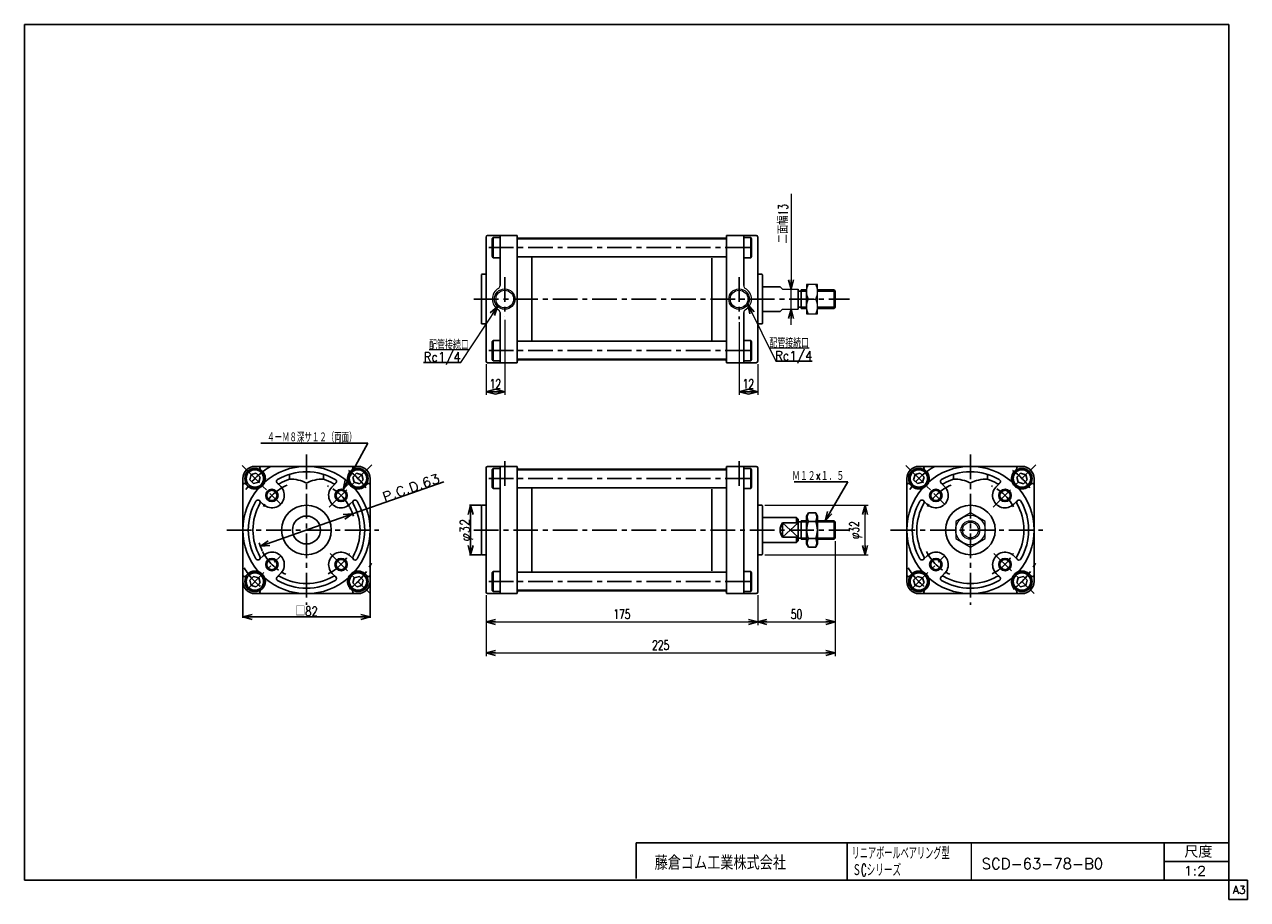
# Model space of a CAD drawing. Header units: millimetres. Extents: x -380 to 408, y -281 to 283.
import ezdxf
from ezdxf.enums import TextEntityAlignment as Align

# ---------------------------------------------------------------- set-up
doc = ezdxf.new("R2010")
doc.units = ezdxf.units.MM
doc.header["$LTSCALE"] = 0.5
doc.linetypes.add('CENTER', pattern=[50.8, 31.75, -6.35, 6.35, -6.35])
doc.layers.add('ZUWAKU', color=7, linetype='Continuous')
doc.styles.add('FdaStyle0', font='txt.shx', dxfattribs={"width": 0.714286, "bigfont": 'bigfont'})
doc.dimstyles.new('DaDimRotatedStyle', dxfattribs={"dimtxt": 6, "dimasz": 6.000004, "dimexe": 2, "dimexo": 2, "dimgap": 2, "dimtad": 3, "dimdsep": 46, "dimtxsty": 'FdaStyle0', "dimblk1": 'OPEN30', "dimblk2": 'OPEN30', "dimsah": 1, "dimcen": 0.09, "dimclrd": 4, "dimclre": 4, "dimclrt": 4, "dimadec": 0, "dimazin": 2, "dimtfac": 1, "dimtdec": 4, "dimtmove": 0, "dimatfit": 0, "dimfxl": 1, "dimarcsym": 0})

# ---------------------------------------------------------------- blocks, each defined once
blk = doc.blocks.new('_OPEN30')
at = {"color": 0, "linetype": 'ByBlock', "lineweight": -2}
for p, q in [((-1, 0.267949), (0, 0)), ((0, 0), (-1, -0.267949)), ((0, 0), (-1, 0))]:
    blk.add_line(p, q, dxfattribs=at)
blk = doc.blocks.new('DC_GROUP_Φ63_1')
at = {"color": 4, "linetype": 'Continuous', "lineweight": 13}
for p, q in [((229.46, -31.86), (219.96, -37.34)), ((219.96, -37.34), (219.96, -48.31)), ((238.96, -37.34), (229.46, -31.86)), ((238.96, -48.31), (238.96, -37.34)), ((219.96, -48.31), (229.46, -53.8)), ((229.46, -53.8), (238.96, -48.31))]:
    blk.add_line(p, q, dxfattribs=at)
for radius in [9.5, 6, 5.05]:
    blk.add_circle((229.46, -42.83), radius, dxfattribs=at)
blk = doc.blocks.new('DA_IMAGEDIMGROUP_1')
at = {"color": 4, "linetype": 'Continuous', "lineweight": 13}
for p, q in [((113.87, 173.88), (113.87, 112.49)), ((113.87, 99.49), (113.87, 112.49)), ((113.87, 89.49), (113.87, 99.49))]:
    blk.add_line(p, q, dxfattribs=at)
at = {"color": 4, "xscale": 6.000005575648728, "yscale": 5.999978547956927}
for p, rotation in [((113.87, 112.49), 270), ((113.87, 99.49), 90)]:
    blk.add_blockref('_OPEN30', p, dxfattribs=dict(at, rotation=rotation))
at = {"color": 4, "insert": (111.87, 141.88), "char_height": 6, "width": 37.5, "attachment_point": 7, "rotation": 90, "style": 'FdaStyle0'}
blk.add_mtext('\\T1.00;二面幅13', dxfattribs=at)
blk = doc.blocks.new('DC_GROUP_Φ63_2')
at = {"color": 4, "linetype": 'Continuous', "lineweight": 13}
for p, q in [((130.9, 115.49), (123.9, 115.49)), ((123.9, 115.49), (123.9, 96.49)), ((130.9, 96.49), (130.9, 115.49)), ((125.02, 105.99), (129.77, 105.99)), ((123.9, 96.49), (130.9, 96.49))]:
    blk.add_line(p, q, dxfattribs=at)
for centre, start, end in [((134.37, 110.74), 153.0711, 206.9289), ((120.42, 110.74), 333.0711, 26.9289), ((134.37, 101.24), 153.0711, 206.9289), ((120.42, 101.24), 333.0711, 26.9289)]:
    blk.add_arc(centre, 10.49, start, end, dxfattribs=at)
blk = doc.blocks.new('*D4')
at = {"color": 4, "linetype": 'Continuous', "lineweight": 13}
for p, q in [((96.9, -26.83), (163.63, -26.83)), ((161.63, -58.83), (161.63, -26.83)), ((96.9, -58.83), (163.63, -58.83))]:
    blk.add_line(p, q, dxfattribs=at)
at = {"color": 4, "xscale": 6.000005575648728, "yscale": 5.999978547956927}
for p, rotation in [((161.63, -26.83), 90), ((161.63, -58.83), 270)]:
    blk.add_blockref('_OPEN30', p, dxfattribs=dict(at, rotation=rotation))
at = {"color": 4, "insert": (159.63, -42.83), "char_height": 6, "width": 25.5, "attachment_point": 8, "rotation": 90, "style": 'FdaStyle0'}
blk.add_mtext('\\T1.00;φ32', dxfattribs=at)
blk = doc.blocks.new('*D5')
at = {"color": 4, "linetype": 'Continuous', "lineweight": 13}
for p, q in [((-82.6, -84.83), (-82.6, -104.08)), ((92.4, -84.83), (92.4, -104.08)), ((-82.6, -102.08), (92.4, -102.08))]:
    blk.add_line(p, q, dxfattribs=at)
at = {"color": 4, "xscale": 6.000005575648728, "yscale": 5.999978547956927, "rotation": 180}
blk.add_blockref('_OPEN30', (-82.6, -102.08), dxfattribs=at)
at = {"color": 4, "xscale": 6.000005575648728, "yscale": 5.999978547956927}
blk.add_blockref('_OPEN30', (92.4, -102.08), dxfattribs=at)
at = {"color": 4, "insert": (4.9, -100.08), "char_height": 6, "width": 25.5, "attachment_point": 8, "style": 'FdaStyle0'}
blk.add_mtext('\\T1.00;175', dxfattribs=at)
blk = doc.blocks.new('*D6')
at = {"color": 4, "linetype": 'Continuous', "lineweight": 13}
for p, q in [((142.4, -50.03), (142.4, -104.08)), ((92.4, -84.83), (92.4, -104.08)), ((92.4, -102.08), (142.4, -102.08))]:
    blk.add_line(p, q, dxfattribs=at)
at = {"color": 4, "xscale": 6.000005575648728, "yscale": 5.999978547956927}
for p, rotation in [((92.4, -102.08), 180), ((142.4, -102.08), 360)]:
    blk.add_blockref('_OPEN30', p, dxfattribs=dict(at, rotation=rotation))
at = {"color": 4, "insert": (117.4, -100.08), "char_height": 6, "width": 19.5, "attachment_point": 8, "style": 'FdaStyle0'}
blk.add_mtext('\\T1.00;50', dxfattribs=at)
blk = doc.blocks.new('*D7')
at = {"color": 4, "linetype": 'Continuous', "lineweight": 13}
for p, q in [((142.4, -50.03), (142.4, -124.08)), ((-82.6, -84.83), (-82.6, -124.08)), ((-82.6, -122.08), (142.4, -122.08))]:
    blk.add_line(p, q, dxfattribs=at)
at = {"color": 4, "xscale": 6.000005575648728, "yscale": 5.999978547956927}
for p, rotation in [((-82.6, -122.08), 180), ((142.4, -122.08), 360)]:
    blk.add_blockref('_OPEN30', p, dxfattribs=dict(at, rotation=rotation))
at = {"color": 4, "insert": (29.9, -120.08), "char_height": 6, "width": 25.5, "attachment_point": 8, "style": 'FdaStyle0'}
blk.add_mtext('\\T1.00;225', dxfattribs=at)
blk = doc.blocks.new('*D8')
at = {"color": 4, "linetype": 'Continuous', "lineweight": 13}
for p, q in [((80.4, 91.14), (80.4, 44.29)), ((92.4, 63.99), (92.4, 44.29)), ((80.4, 46.29), (92.4, 46.29))]:
    blk.add_line(p, q, dxfattribs=at)
at = {"color": 4, "xscale": 6.000005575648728, "yscale": 5.999978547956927}
for p, rotation in [((80.4, 46.29), 180), ((92.4, 46.29), 360)]:
    blk.add_blockref('_OPEN30', p, dxfattribs=dict(at, rotation=rotation))
at = {"color": 4, "insert": (86.4, 48.29), "char_height": 6, "width": 19.5, "attachment_point": 8, "style": 'FdaStyle0'}
blk.add_mtext('\\T1.00;12', dxfattribs=at)
blk = doc.blocks.new('*D9')
at = {"color": 4, "linetype": 'Continuous', "lineweight": 13}
for p, q in [((-70.6, 92.68), (-70.6, 44.29)), ((-82.6, 63.99), (-82.6, 44.29)), ((-82.6, 46.29), (-70.6, 46.29))]:
    blk.add_line(p, q, dxfattribs=at)
at = {"color": 4, "xscale": 6.000005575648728, "yscale": 5.999978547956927}
for p, rotation in [((-82.6, 46.29), 180), ((-70.6, 46.29), 360)]:
    blk.add_blockref('_OPEN30', p, dxfattribs=dict(at, rotation=rotation))
at = {"color": 4, "insert": (-76.6, 48.29), "char_height": 6, "width": 19.5, "attachment_point": 8, "style": 'FdaStyle0'}
blk.add_mtext('\\T1.00;12', dxfattribs=at)
blk = doc.blocks.new('DC_GROUP_Φ63_3')
at = {"color": 4, "linetype": 'Continuous', "lineweight": 13}
for p, q in [((86.01, 102.52), (104.19, 65.89)), ((99.9, 74.53), (125.5, 74.53))]:
    blk.add_line(p, q, dxfattribs=at)
at = {"color": 4, "xscale": 6.000005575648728, "yscale": 5.999978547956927, "rotation": 116.3946844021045}
blk.add_blockref('_OPEN30', (86.01, 102.52), dxfattribs=at)
at = {"color": 4, "style": 'FdaStyle0', "width": 0.680851}
blk.add_text('配管接続口', height=6, dxfattribs=at).set_placement((99.9, 74.53), (125.5, 74.53), align=Align.FIT)
blk = doc.blocks.new('DC_GROUP_Φ63_4')
at = {"color": 4, "linetype": 'Continuous', "lineweight": 13}
for p, q in [((-75.21, 101.27), (-99.12, 65.12)), ((-93.72, 73.29), (-119.32, 73.29))]:
    blk.add_line(p, q, dxfattribs=at)
at = {"color": 4, "xscale": 6.000005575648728, "yscale": 5.999978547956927, "rotation": 56.51736579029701}
blk.add_blockref('_OPEN30', (-75.21, 101.27), dxfattribs=at)
at = {"color": 4, "style": 'FdaStyle0', "width": 0.680851}
blk.add_text('配管接続口', height=6, dxfattribs=at).set_placement((-119.32, 73.29), (-93.72, 73.29), align=Align.FIT)

msp = doc.modelspace()

# ---------------------------------------------------------------- linework, layer by layer
at = {"color": 4, "linetype": 'Continuous', "lineweight": 25}
for p, q in [((-82.604, 145.99), (-82.604, 105.99)), ((-81.604, 146.99), (-62.604, 146.99)), ((-78.104, 145.69), (-78.604, 144.824)), ((-78.604, 144.824), (-78.604, 133.556)), ((-74.218, 145.69), (-78.104, 145.69)), ((-78.104, 145.69), (-78.104, 132.69)), ((-73.604, 114.65), (-73.604, 146.99)), ((-62.604, 146.24), (-62.604, 146.99)), ((-62.604, 105.99), (-62.604, 146.794)), ((-62.604, 144.74), (72.396, 144.74)), ((-61.604, 145.24), (71.396, 145.24)), ((91.396, 146.99), (72.396, 146.99)), ((72.396, 146.24), (72.396, 146.99)), ((72.396, 105.99), (72.396, 146.014)), ((83.396, 114.65), (83.396, 146.99)), ((84.009, 145.69), (87.896, 145.69)), ((87.896, 145.69), (88.396, 144.824)), ((87.896, 145.69), (87.896, 132.69)), ((88.396, 144.824), (88.396, 133.556)), ((92.396, 105.99), (92.396, 145.99)), ((-78.104, 132.69), (-78.604, 133.556)), ((-74.218, 132.69), (-78.104, 132.69)), ((-62.604, 133.19), (72.396, 133.19)), ((-53.104, 132.922), (-53.104, 123.987)), ((-53.104, 105.99), (-53.104, 128.056)), ((62.896, 132.369), (62.896, 105.99)), ((84.009, 132.69), (87.896, 132.69)), ((87.896, 132.69), (88.396, 133.556)), ((-85.604, 121.49), (-85.604, 105.99)), ((-85.604, 121.49), (-85.604, 105.99)), ((-85.104, 121.99), (-82.604, 121.99)), ((94.896, 121.99), (92.396, 121.99)), ((95.396, 121.49), (95.396, 105.99)), ((95.396, 113.99), (106.896, 113.99)), ((118.396, 112.49), (118.396, 99.49)), ((120.396, 111.19), (118.396, 111.19)), ((120.396, 111.99), (123.896, 111.99)), ((120.396, 111.99), (120.396, 99.99)), ((120.396, 111.19), (123.896, 111.19)), ((130.896, 111.99), (141.596, 111.99)), ((130.896, 111.19), (142.396, 111.19)), ((141.596, 111.99), (142.396, 111.19)), ((141.596, 111.99), (141.596, 99.99)), ((142.396, 111.19), (142.396, 100.79)), ((-85.604, 90.49), (-85.604, 105.99)), ((-82.604, 65.99), (-82.604, 105.99)), ((-62.604, 105.99), (-62.604, 65.185)), ((-53.104, 105.99), (-53.104, 83.923)), ((62.896, 79.611), (62.896, 105.99)), ((72.396, 105.99), (72.396, 65.965)), ((92.396, 105.99), (92.396, 65.99)), ((95.396, 90.49), (95.396, 105.99)), ((-73.604, 97.329), (-73.604, 64.99)), ((83.396, 97.329), (83.396, 64.99)), ((95.396, 97.99), (106.896, 97.99)), ((118.396, 100.79), (120.396, 100.79)), ((120.396, 100.79), (123.896, 100.79)), ((120.396, 99.99), (123.896, 99.99)), ((130.896, 100.79), (142.396, 100.79)), ((130.896, 99.99), (141.596, 99.99)), ((142.396, 100.79), (141.596, 99.99)), ((-85.104, 89.99), (-82.604, 89.99)), ((-53.104, 79.057), (-53.104, 87.992)), ((94.896, 89.99), (92.396, 89.99)), ((-78.104, 79.29), (-78.604, 78.424)), ((-74.218, 79.29), (-78.104, 79.29)), ((-78.104, 66.29), (-78.104, 79.29)), ((84.009, 79.29), (87.896, 79.29)), ((87.896, 79.29), (88.396, 78.424)), ((87.896, 66.29), (87.896, 79.29)), ((-78.604, 67.156), (-78.604, 78.424)), ((-62.604, 78.79), (72.396, 78.79)), ((88.396, 67.156), (88.396, 78.424)), ((-98.849, 65.115), (-122.936, 65.115)), ((-81.604, 64.99), (-62.604, 64.99)), ((-78.104, 66.29), (-78.604, 67.156)), ((-74.218, 66.29), (-78.104, 66.29)), ((-62.604, 67.24), (72.396, 67.24)), ((-62.604, 65.74), (-62.604, 64.99)), ((-61.604, 66.74), (71.396, 66.74)), ((72.396, 65.74), (72.396, 64.99)), ((91.396, 64.99), (72.396, 64.99)), ((84.009, 66.29), (87.896, 66.29)), ((87.896, 66.29), (88.396, 67.156)), ((127.551, 65.888), (104.188, 65.888)), ((127.551, 65.888), (104.188, 65.888)), ((-227.677, 13.173), (-158.857, 13.173)), ((-158.857, 13.173), (-193.057, 13.173)), ((-167.903, -3.878), (-158.857, 13.173)), ((-233.981, -7.143), (-234.878, -10.49)), ((-230.635, -6.247), (-233.981, -7.143)), ((-231.497, -1.827), (-198.297, -1.827)), ((-228.185, -8.696), (-230.635, -6.247)), ((-226.758, -4.82), (-228.044, -3.534)), ((-209.297, -6.977), (-209.297, -10.128)), ((-198.297, -1.827), (-165.097, -1.827)), ((-187.297, -6.977), (-187.297, -10.128)), ((-170.19, -8.191), (-169.048, -6.037)), ((-169.836, -4.82), (-168.551, -3.534)), ((-165.994, -6.281), (-168.444, -8.73)), ((-162.648, -7.177), (-165.994, -6.281)), ((-161.751, -10.524), (-162.648, -7.177)), ((-82.604, -2.827), (-82.604, -42.827)), ((-81.604, -1.827), (-62.604, -1.827)), ((-78.104, -3.127), (-78.604, -3.993)), ((-78.604, -3.993), (-78.604, -15.261)), ((-74.218, -3.127), (-78.104, -3.127)), ((-78.104, -3.127), (-78.104, -16.127)), ((-73.604, -42.827), (-73.604, -1.827)), ((-62.604, -2.577), (-62.604, -1.827)), ((-62.604, -42.827), (-62.604, -2.022)), ((-62.604, -4.077), (72.396, -4.077)), ((-61.604, -3.577), (71.396, -3.577)), ((91.396, -1.827), (72.396, -1.827)), ((72.396, -2.577), (72.396, -1.827)), ((72.396, -42.827), (72.396, -2.803)), ((83.396, -42.827), (83.396, -1.827)), ((84.009, -3.127), (87.896, -3.127)), ((87.896, -3.127), (88.396, -3.993)), ((87.896, -3.127), (87.896, -16.127)), ((88.396, -3.993), (88.396, -15.261)), ((92.396, -42.827), (92.396, -2.827)), ((193.781, -7.143), (192.885, -10.49)), ((197.127, -6.247), (193.781, -7.143)), ((196.265, -1.827), (229.465, -1.827)), ((199.577, -8.696), (197.127, -6.247)), ((201.004, -4.82), (199.718, -3.534)), ((218.465, -6.977), (218.465, -10.128)), ((229.465, -1.827), (262.665, -1.827)), ((240.465, -6.977), (240.465, -10.128)), ((257.926, -4.82), (259.212, -3.534)), ((261.768, -6.281), (259.319, -8.73)), ((265.114, -7.177), (261.768, -6.281)), ((266.011, -10.524), (265.114, -7.177)), ((-239.297, -42.827), (-239.297, -9.627)), ((-236.304, -14.366), (-237.59, -13.08)), ((-234.878, -10.49), (-232.428, -12.939)), ((-232.428, -12.939), (-229.082, -12.042)), ((-229.082, -12.042), (-228.185, -8.696)), ((-214.914, -14.896), (-217.194, -12.617)), ((-182.411, -15.627), (-179.401, -12.617)), ((-174.739, -16.765), (-171.67, -10.979)), ((-109.745, -11.83), (-168.566, -32.42)), ((-168.444, -8.73), (-167.547, -12.076)), ((-167.547, -12.076), (-164.201, -12.973)), ((-164.201, -12.973), (-161.751, -10.524)), ((-160.29, -14.366), (-159.005, -13.08)), ((-157.297, -9.627), (-157.297, -42.827)), ((-78.104, -16.127), (-78.604, -15.261)), ((-62.604, -15.627), (72.396, -15.627)), ((87.896, -16.127), (88.396, -15.261)), ((150.573, -11.733), (115.888, -11.733)), ((135.795, -36.827), (150.573, -11.733)), ((188.465, -42.827), (188.465, -9.627)), ((191.458, -14.366), (190.172, -13.08)), ((192.885, -10.49), (195.334, -12.939)), ((195.334, -12.939), (198.68, -12.042)), ((198.68, -12.042), (199.577, -8.696)), ((212.848, -14.896), (210.568, -12.617)), ((245.351, -15.627), (248.361, -12.617)), ((259.319, -8.73), (260.215, -12.076)), ((260.215, -12.076), (263.561, -12.973)), ((263.561, -12.973), (266.011, -10.524)), ((267.472, -14.366), (268.758, -13.08)), ((270.465, -9.627), (270.465, -42.827)), ((-74.218, -16.127), (-78.104, -16.127)), ((-53.104, -15.894), (-53.104, -24.83)), ((-53.104, -42.827), (-53.104, -20.76)), ((62.896, -16.448), (62.896, -42.827)), ((84.009, -16.127), (87.896, -16.127)), ((-225.498, -26.94), (-228.508, -23.93)), ((-170.367, -26.21), (-168.087, -23.93)), ((-85.704, -26.827), (-93.204, -26.827)), ((-92.604, -26.827), (-92.604, -58.827)), ((-85.604, -27.327), (-85.604, -42.827)), ((-85.604, -27.327), (-85.604, -42.827)), ((-85.104, -26.827), (-82.604, -26.827)), ((94.896, -26.827), (92.396, -26.827)), ((95.396, -27.327), (95.396, -42.827)), ((202.264, -26.94), (199.254, -23.93)), ((257.395, -26.21), (259.675, -23.93)), ((-228.029, -53.234), (-168.566, -32.42)), ((95.396, -34.827), (117.396, -34.827)), ((108.396, -38.127), (108.396, -47.401)), ((108.396, -38.127), (118.396, -38.127)), ((108.396, -38.127), (118.396, -47.527)), ((118.396, -38.127), (108.396, -47.401)), ((117.396, -34.827), (118.396, -35.827)), ((117.396, -34.827), (117.396, -38.127)), ((118.396, -35.827), (118.396, -49.827)), ((120.396, -37.627), (118.396, -37.627)), ((120.396, -36.827), (123.896, -36.827)), ((120.396, -36.827), (120.396, -48.827)), ((120.396, -37.627), (123.896, -37.627)), ((125.033, -31.857), (123.896, -33.827)), ((123.896, -51.827), (123.896, -33.827)), ((127.396, -31.857), (125.033, -31.857)), ((127.396, -37.342), (125.033, -37.342)), ((127.396, -31.857), (129.758, -31.857)), ((127.396, -37.342), (129.758, -37.342)), ((129.758, -31.857), (130.896, -33.827)), ((130.896, -51.827), (130.896, -33.827)), ((130.896, -36.827), (141.596, -36.827)), ((130.896, -37.627), (142.396, -37.627)), ((141.596, -36.827), (142.396, -37.627)), ((141.596, -36.827), (141.596, -48.827)), ((142.396, -37.627), (142.396, -48.027)), ((-239.297, -76.027), (-239.297, -42.827)), ((-157.297, -42.827), (-157.297, -76.027)), ((-85.604, -58.327), (-85.604, -42.827)), ((-82.604, -82.827), (-82.604, -42.827)), ((-73.604, -42.827), (-73.604, -83.827)), ((-62.604, -42.827), (-62.604, -83.632)), ((-53.104, -42.827), (-53.104, -64.894)), ((62.896, -69.206), (62.896, -42.827)), ((72.396, -42.827), (72.396, -82.851)), ((83.396, -42.827), (83.396, -83.827)), ((92.396, -42.827), (92.396, -82.827)), ((95.396, -58.327), (95.396, -42.827)), ((188.465, -76.027), (188.465, -42.827)), ((270.465, -42.827), (270.465, -76.027)), ((95.396, -50.827), (117.396, -50.827)), ((108.396, -47.527), (118.396, -47.527)), ((117.396, -47.527), (117.396, -50.827)), ((118.396, -49.827), (117.396, -50.827)), ((118.396, -48.027), (120.396, -48.027)), ((120.396, -48.027), (123.896, -48.027)), ((120.396, -48.827), (123.896, -48.827)), ((125.033, -53.797), (123.896, -51.827)), ((127.396, -48.312), (125.033, -48.312)), ((127.396, -53.797), (125.033, -53.797)), ((127.396, -48.312), (129.758, -48.312)), ((127.396, -53.797), (129.758, -53.797)), ((129.758, -53.797), (130.896, -51.827)), ((130.896, -48.027), (142.396, -48.027)), ((130.896, -48.827), (141.596, -48.827)), ((142.396, -48.027), (141.596, -48.827)), ((-226.228, -59.444), (-228.508, -61.724)), ((-171.097, -58.714), (-168.087, -61.724)), ((-85.704, -58.827), (-93.204, -58.827)), ((-85.104, -58.827), (-82.604, -58.827)), ((-53.104, -69.759), (-53.104, -60.824)), ((94.896, -58.827), (92.396, -58.827)), ((201.534, -59.444), (199.254, -61.724)), ((256.665, -58.714), (259.675, -61.724)), ((-214.184, -70.027), (-217.194, -73.037)), ((-181.68, -70.758), (-179.401, -73.037)), ((-78.104, -69.527), (-78.604, -70.393)), ((-78.604, -81.661), (-78.604, -70.393)), ((-74.218, -69.527), (-78.104, -69.527)), ((-78.104, -82.527), (-78.104, -69.527)), ((-62.604, -70.027), (72.396, -70.027)), ((84.009, -69.527), (87.896, -69.527)), ((87.896, -69.527), (88.396, -70.393)), ((87.896, -82.527), (87.896, -69.527)), ((88.396, -81.661), (88.396, -70.393)), ((213.578, -70.027), (210.568, -73.037)), ((246.082, -70.758), (248.361, -73.037)), ((-239.297, -76.627), (-239.297, -99.406)), ((-236.304, -71.288), (-237.59, -72.574)), ((-232.428, -72.715), (-234.878, -75.164)), ((-234.878, -75.164), (-233.981, -78.51)), ((-233.981, -78.51), (-230.635, -79.407)), ((-229.082, -73.612), (-232.428, -72.715)), ((-230.635, -79.407), (-228.185, -76.958)), ((-228.185, -76.958), (-229.082, -73.612)), ((-167.513, -73.612), (-168.409, -76.958)), ((-168.409, -76.958), (-165.96, -79.407)), ((-164.167, -72.715), (-167.513, -73.612)), ((-165.96, -79.407), (-162.614, -78.51)), ((-161.717, -75.164), (-164.167, -72.715)), ((-162.614, -78.51), (-161.717, -75.164)), ((-160.29, -71.288), (-159.005, -72.574)), ((-157.297, -76.627), (-157.297, -99.406)), ((191.458, -71.288), (190.172, -72.574)), ((195.334, -72.715), (192.885, -75.164)), ((192.885, -75.164), (193.781, -78.51)), ((193.781, -78.51), (197.127, -79.407)), ((198.68, -73.612), (195.334, -72.715)), ((197.127, -79.407), (199.577, -76.958)), ((199.577, -76.958), (198.68, -73.612)), ((260.249, -73.612), (259.353, -76.958)), ((259.353, -76.958), (261.802, -79.407)), ((263.595, -72.715), (260.249, -73.612)), ((261.802, -79.407), (265.148, -78.51)), ((266.045, -75.164), (263.595, -72.715)), ((265.148, -78.51), (266.045, -75.164)), ((267.472, -71.288), (268.758, -72.574)), ((-198.297, -83.827), (-231.497, -83.827)), ((-226.758, -80.834), (-228.044, -82.12)), ((-165.097, -83.827), (-198.297, -83.827)), ((-169.836, -80.834), (-168.551, -82.12)), ((-81.604, -83.827), (-62.604, -83.827)), ((-78.104, -82.527), (-78.604, -81.661)), ((-74.218, -82.527), (-78.104, -82.527)), ((-62.604, -81.577), (72.396, -81.577)), ((-62.604, -83.077), (-62.604, -83.827)), ((-61.604, -82.077), (71.396, -82.077)), ((72.396, -83.077), (72.396, -83.827)), ((91.396, -83.827), (72.396, -83.827)), ((84.009, -82.527), (87.896, -82.527)), ((87.896, -82.527), (88.396, -81.661)), ((229.465, -83.827), (196.265, -83.827)), ((201.004, -80.834), (199.718, -82.12)), ((262.665, -83.827), (229.465, -83.827)), ((257.926, -80.834), (259.212, -82.12)), ((-239.297, -98.806), (-157.297, -98.806))]:
    msp.add_line(p, q, dxfattribs=at)
at = {"color": 4, "linetype": 'CENTER', "lineweight": 25}
for p, q in [((-80.875, 139.19), (90.293, 139.19)), ((-70.604, 120.148), (-70.604, 94.678)), ((80.396, 120.148), (80.396, 93.145)), ((-90.419, 105.99), (151.536, 105.99)), ((-80.875, 72.79), (90.293, 72.79)), ((-198.297, 5.785), (-198.297, -91.036)), ((-70.604, 1.56), (-70.604, -14.9)), ((80.396, 1.56), (80.396, -14.9)), ((229.465, 5.785), (229.465, -91.036)), ((-239.828, -1.296), (-214.914, -26.21)), ((-183.6, -28.129), (-156.234, -0.763)), ((187.934, -1.296), (212.848, -26.21)), ((244.162, -28.129), (271.528, -0.763)), ((-80.875, -9.627), (90.293, -9.627)), ((-249.696, -42.827), (-151.604, -42.827)), ((-90.419, -42.827), (151.536, -42.827)), ((178.066, -42.827), (276.158, -42.827)), ((-237.013, -81.542), (-214.914, -59.444)), ((-183.141, -57.984), (-157.297, -83.827)), ((190.749, -81.542), (212.848, -59.444)), ((244.621, -57.984), (270.465, -83.827)), ((-80.875, -76.027), (90.293, -76.027))]:
    msp.add_line(p, q, dxfattribs=at)
at = {"color": 4, "linetype": 'Continuous', "lineweight": 13}
for p, q in [((106.896, 113.99), (108.396, 112.49)), ((108.396, 112.49), (118.396, 112.49)), ((123.896, 99.99), (123.896, 111.99)), ((106.896, 97.99), (108.396, 99.49)), ((108.396, 99.49), (118.396, 99.49))]:
    msp.add_line(p, q, dxfattribs=at)
for centre, radius in [((-70.604, 105.99), 6.597), ((-70.604, 105.99), 5.697), ((80.396, 105.99), 6.597), ((80.396, 105.99), 5.697)]:
    msp.add_circle(centre, radius, dxfattribs=at)
at = {"color": 4, "linetype": 'Continuous', "lineweight": 25}
for centre, radius in [((-231.531, -9.593), 6.5), ((-231.531, -9.593), 5.634), ((-165.097, -9.627), 6.5), ((-165.097, -9.627), 5.634), ((196.231, -9.593), 6.5), ((196.231, -9.593), 5.634), ((262.665, -9.627), 6.5), ((262.665, -9.627), 5.634), ((-220.571, -20.553), 4), ((-220.571, -20.553), 3.3), ((-176.024, -20.553), 4), ((-176.024, -20.553), 3.3), ((207.191, -20.553), 4), ((207.191, -20.553), 3.3), ((251.739, -20.553), 4), ((251.739, -20.553), 3.3), ((-198.297, -42.827), 16), ((229.465, -42.827), 16), ((-198.297, -42.827), 9), ((-220.571, -65.101), 4), ((-220.571, -65.101), 3.3), ((-176.024, -65.101), 4), ((-176.024, -65.101), 3.3), ((207.191, -65.101), 4), ((207.191, -65.101), 3.3), ((251.739, -65.101), 4), ((251.739, -65.101), 3.3), ((-231.531, -76.061), 6.5), ((-231.531, -76.061), 5.634), ((-165.063, -76.061), 6.5), ((-165.063, -76.061), 5.634), ((196.231, -76.061), 6.5), ((196.231, -76.061), 5.634), ((262.699, -76.061), 6.5), ((262.699, -76.061), 5.634)]:
    msp.add_circle(centre, radius, dxfattribs=at)
for centre, radius, start, end in [((-81.604, 145.99), 1, 90, 180), ((-61.604, 146.24), 1, 180, 270), ((71.396, 146.24), 1, 270, 0), ((91.396, 145.99), 1, 0, 90), ((-85.104, 121.49), 0.5, 90, 180), ((94.896, 121.49), 0.5, 0, 90), ((-85.104, 90.49), 0.5, 180, 270), ((94.896, 90.49), 0.5, 270, 360), ((-81.604, 65.99), 1, 180, 270), ((-61.604, 65.74), 1, 90, 180), ((71.396, 65.74), 1, 0, 90), ((91.396, 65.99), 1, 270, 360), ((-231.497, -9.627), 7.8, 90, 180), ((-231.531, -9.593), 6.75, 220.873018, 45), ((-227.337, -2.827), 1, 90, 225), ((-198.297, -42.827), 41, 90, 130.963013), ((-198.297, -42.827), 37.5, 90, 119.699059), ((-198.297, -42.827), 41, 49.036987, 90), ((-198.297, -42.827), 37.5, 60.300941, 90), ((-165.063, -9.593), 6.75, 128.878841, 320.129464), ((-169.258, -2.827), 1, 315, 90), ((-165.097, -9.627), 7.8, 0, 90), ((-81.604, -2.827), 1, 90, 180), ((-61.604, -2.577), 1, 180, 270), ((71.396, -2.577), 1, 270, 0), ((91.396, -2.827), 1, 0, 90), ((196.265, -9.627), 7.8, 90, 180), ((196.231, -9.593), 6.75, 220.873018, 45), ((200.425, -2.827), 1, 90, 225), ((229.465, -42.827), 41, 90, 130.963013), ((229.465, -42.827), 37.5, 90, 119.699059), ((229.465, -42.827), 41, 49.036987, 90), ((229.465, -42.827), 37.5, 60.300941, 90), ((262.699, -9.593), 6.75, 128.878841, 320.129464), ((258.505, -2.827), 1, 315, 90), ((262.665, -9.627), 7.8, 0, 90), ((-238.297, -13.787), 1, 45, 180), ((-220.571, -20.553), 8, 220.836763, 45), ((-216.133, -11.556), 1.5, 119.699059, 299.699059), ((-198.297, -42.827), 34.5, 108.592823, 119.699059), ((-208.094, -30.091), 20, 60.421453, 93.451022), ((-188.501, -30.091), 20, 86.548978, 119.578547), ((-198.297, -42.827), 34.5, 60.300941, 71.407177), ((-176.024, -20.553), 8, 130.836763, 315), ((-180.461, -11.556), 1.5, 240.300941, 60.300941), ((-158.297, -13.787), 1, 0, 135), ((189.465, -13.787), 1, 45, 180), ((207.191, -20.553), 8, 220.836763, 45), ((211.629, -11.556), 1.5, 119.699059, 299.699059), ((229.465, -42.827), 34.5, 108.592823, 119.699059), ((219.669, -30.091), 20, 60.421453, 93.451022), ((239.261, -30.091), 20, 86.548978, 119.578547), ((229.465, -42.827), 34.5, 60.300941, 71.407177), ((251.739, -20.553), 8, 130.836763, 315), ((247.301, -11.556), 1.5, 240.300941, 60.300941), ((269.465, -13.787), 1, 0, 135), ((-198.297, -42.827), 41, 139.036987, 180), ((-229.568, -24.991), 1.5, 330.300941, 150.300941), ((-167.026, -24.991), 1.5, 29.699059, 209.699059), ((-198.297, -42.827), 41, 0, 40.963013), ((229.465, -42.827), 41, 139.036987, 180), ((198.194, -24.991), 1.5, 330.300941, 150.300941), ((260.736, -24.991), 1.5, 29.699059, 209.699059), ((229.465, -42.827), 41, 0, 40.963013), ((-198.297, -42.827), 37.5, 150.300941, 180), ((-198.297, -42.827), 34.5, 150.300941, 180), ((-198.297, -42.827), 31.5, 16.35919, 27.797823), ((-198.297, -42.827), 34.5, 0, 29.699059), ((-198.297, -42.827), 37.5, 0, 29.699059), ((-85.104, -27.327), 0.5, 90, 180), ((94.896, -27.327), 0.5, 0, 90), ((229.465, -42.827), 37.5, 150.300941, 180), ((229.465, -42.827), 34.5, 150.300941, 180), ((229.465, -42.827), 34.5, 0, 29.699059), ((229.465, -42.827), 37.5, 0, 29.699059), ((114.9, -42.792), 8.004, 144.350295, 215.649705), ((137.691, -42.827), 13.796, 156.573462, 203.426538), ((129.783, -34.6), 5.485, 150.000012, 209.999988), ((125.008, -34.6), 5.485, 330.000012, 29.999988), ((117.1, -42.827), 13.796, 336.573462, 23.426538), ((-198.297, -42.827), 41, 180, 220.963013), ((-198.297, -42.827), 37.5, 180, 209.699059), ((-198.297, -42.827), 34.5, 180, 209.699059), ((-198.297, -42.827), 34.5, 330.300941, 360), ((-198.297, -42.827), 41, 319.036987, 360), ((-198.297, -42.827), 37.5, 330.300941, 360), ((229.465, -42.827), 41, 180, 220.963013), ((229.465, -42.827), 37.5, 180, 209.699059), ((229.465, -42.827), 34.5, 180, 209.699059), ((229.465, -42.827), 34.5, 330.300941, 360), ((229.465, -42.827), 41, 319.036987, 360), ((229.465, -42.827), 37.5, 330.300941, 360), ((-198.297, -42.827), 31.5, 195.297144, 205.023985), ((129.783, -51.054), 5.485, 150.000012, 209.999988), ((125.008, -51.054), 5.485, 330.000012, 29.999988), ((-229.568, -60.663), 1.5, 209.699059, 29.699059), ((-220.571, -65.101), 8, 310.836763, 135), ((-176.024, -65.101), 8, 40.836763, 225), ((-167.026, -60.663), 1.5, 150.300941, 330.300941), ((-85.104, -58.327), 0.5, 180, 270), ((94.896, -58.327), 0.5, 270, 360), ((198.194, -60.663), 1.5, 209.699059, 29.699059), ((207.191, -65.101), 8, 310.836763, 135), ((251.739, -65.101), 8, 40.836763, 225), ((260.736, -60.663), 1.5, 150.300941, 330.300941), ((-231.531, -76.061), 6.75, 315, 135), ((-165.063, -76.061), 6.75, 39.177333, 225), ((196.231, -76.061), 6.75, 315, 135), ((262.699, -76.061), 6.75, 39.177333, 225), ((-238.297, -71.867), 1, 180, 315), ((-231.497, -76.027), 7.8, 180, 270), ((-198.297, -42.827), 41, 229.036987, 270), ((-216.133, -74.098), 1.5, 60.300941, 240.300941), ((-198.297, -42.827), 37.5, 240.300941, 270), ((-198.297, -42.827), 34.5, 240.300941, 270), ((-198.297, -42.827), 34.5, 270, 299.699059), ((-198.297, -42.827), 41, 270, 310.963013), ((-198.297, -42.827), 37.5, 270, 299.699059), ((-180.461, -74.098), 1.5, 299.699059, 119.699059), ((-165.097, -76.027), 7.8, 270, 0), ((-158.297, -71.867), 1, 225, 360), ((189.465, -71.867), 1, 180, 315), ((196.265, -76.027), 7.8, 180, 270), ((229.465, -42.827), 41, 229.036987, 270), ((211.629, -74.098), 1.5, 60.300941, 240.300941), ((229.465, -42.827), 37.5, 240.300941, 270), ((229.465, -42.827), 34.5, 240.300941, 270), ((229.465, -42.827), 34.5, 270, 299.699059), ((229.465, -42.827), 41, 270, 310.963013), ((229.465, -42.827), 37.5, 270, 299.699059), ((247.301, -74.098), 1.5, 299.699059, 119.699059), ((262.665, -76.027), 7.8, 270, 0), ((269.465, -71.867), 1, 225, 360), ((-227.337, -82.827), 1, 135, 270), ((-169.258, -82.827), 1, 270, 45), ((-81.604, -82.827), 1, 180, 270), ((-61.604, -83.077), 1, 90, 180), ((71.396, -83.077), 1, 0, 90), ((91.396, -82.827), 1, 270, 360), ((200.425, -82.827), 1, 135, 270), ((258.505, -82.827), 1, 270, 45)]:
    msp.add_arc(centre, radius, start, end, dxfattribs=at)
at = {"color": 4, "linetype": 'Continuous', "lineweight": 13}
for centre, radius, start, end in [((-70.604, 105.99), 8, 120, 240), ((-75.604, 114.65), 2, 300, 0), ((85.396, 114.65), 2, 180, 240), ((80.396, 105.99), 8, 300, 60), ((-75.604, 97.329), 2, 0, 60), ((85.396, 97.329), 2, 120, 180)]:
    msp.add_arc(centre, radius, start, end, dxfattribs=at)
at = {"color": 4, "linetype": 'CENTER', "lineweight": 25}
for centre, radius, start, end in [((-198.297, -42.827), 47, 119.268238, 146.664043), ((-198.297, -42.827), 47, 35.341313, 56.339512), ((229.465, -42.827), 47, 119.268238, 146.664043), ((229.465, -42.827), 47, 35.341313, 56.339512), ((-198.297, -42.827), 31.5, 113.202065, 151.301342), ((-198.297, -42.827), 31.5, 28.464759, 64.389275), ((229.465, -42.827), 31.5, 113.202065, 151.301342), ((229.465, -42.827), 31.5, 28.464759, 64.389275), ((-198.297, -42.827), 31.5, 206.093092, 245.007743), ((-198.297, -42.827), 31.5, 296.189395, 331.295941), ((-198.297, -42.827), 47, 305.979504, 335.56365), ((229.465, -42.827), 31.5, 206.093092, 245.007743), ((229.465, -42.827), 31.5, 296.189395, 331.295941), ((229.465, -42.827), 47, 305.979504, 335.56365), ((-198.297, -42.827), 47, 211.276095, 234.020496), ((229.465, -42.827), 47, 211.276095, 234.020496)]:
    msp.add_arc(centre, radius, start, end, dxfattribs=at)
at = {"layer": 'ZUWAKU', "color": 5, "linetype": 'Continuous', "lineweight": 25}
for p, q in [((-380, -268.5), (-380, 283)), ((396, 283), (-380, 283)), ((396, -281), (396, 283)), ((408, -268.5), (-380, -268.5)), ((408, -281), (408, -268.5)), ((396, -281), (408, -281))]:
    msp.add_line(p, q, dxfattribs=at)
at = {"layer": 'ZUWAKU', "color": 4, "linetype": 'Continuous', "lineweight": 25}
for p, q in [((14, -244.5), (396, -244.5)), ((14, -267.43), (14, -244.5)), ((150, -244.5), (150, -268.5)), ((354.27, -268.5), (354.27, -244.5)), ((354.27, -256.5), (396, -256.5))]:
    msp.add_line(p, q, dxfattribs=at)
at = {"layer": 'ZUWAKU', "color": 4, "linetype": 'Continuous', "lineweight": 13}
msp.add_line((230, -244.5), (230, -268.5), dxfattribs=at)

# ---------------------------------------------------------------- block references
at = {"linetype": 'Continuous'}
for name in ['DA_IMAGEDIMGROUP_1', 'DC_GROUP_Φ63_2', 'DC_GROUP_Φ63_3', 'DC_GROUP_Φ63_4', 'DC_GROUP_Φ63_1']:
    msp.add_blockref(name, (0, 0), dxfattribs=at)
at = {"color": 4, "xscale": 6.000005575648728, "yscale": 5.999978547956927}
for p, rotation in [((-174.739, -16.765), 242.05441470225), ((-168.566, -32.42), 19.29209898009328), ((-92.604, -26.827), 90), ((135.795, -36.827), 239.5061227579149), ((-228.029, -53.234), 199.2920989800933), ((-92.604, -58.827), 270), ((-239.297, -98.806), 180), ((-157.297, -98.806), 360)]:
    msp.add_blockref('_OPEN30', p, dxfattribs=dict(at, rotation=rotation))

# ---------------------------------------------------------------- texts
at = {"color": 4, "style": 'FdaStyle0'}
for s, height, width, p, p2 in [('Rc1/4', 6, 0.8, (-122.817, 65.715), (-98.817, 65.715)), ('Rc1/4', 6, 0.8, (103.583, 66.488), (127.583, 66.488)), ('Rc1/4', 6, 0.8, (103.583, 66.488), (127.583, 66.488)), ('４ーＭ８深サ１２（両面）', 6, 0.666667, (-223.657, 13.773), (-166.057, 13.773)), ('Ｍ１２×１．５', 6, 0.666667, (114.573, -11.133), (148.173, -11.133)), ('□82', 6, 0.75, (-205.497, -98.206), (-191.097, -98.206)), ('リニアボールベアリング型', 8, 0.522784, (152.955, -255.121), (216.055, -255.121)), ('ＳCシリーズ', 8, 0.539655, (153.497, -266), (184.797, -266)), ('SCD-63-78-B0', 7, 0.823158, (236.741, -261.4), (314.941, -261.4)), ('1:2', 6, 0.8, (366.87, -265.5), (381.27, -265.5))]:
    msp.add_text(s, height=height, dxfattribs=dict(at, width=width)).set_placement(p, p2, align=Align.FIT)
for s, rotation, width, p, p2 in [('P.C.D.63', 19.292099, 0.8, (-148.037, -24.719), (-111.793, -12.032)), ('φ32', 90, 0.75, (-93.204, -50.027), (-93.204, -35.627))]:
    msp.add_text(s, height=6, rotation=rotation, dxfattribs=dict(at, width=width)).set_placement(p, p2, align=Align.FIT)
at = {"layer": 'ZUWAKU', "color": 4, "style": 'FdaStyle0'}
for s, height, width, p, p2 in [('藤倉ゴム工業株式会社', 9, 0.652778, (26.025, -261.815), (110.625, -261.815)), ('尺度', 7.6, 0.749175, (367.23, -254.06), (385.39, -254.06))]:
    msp.add_text(s, height=height, dxfattribs=dict(at, width=width)).set_placement(p, p2, align=Align.FIT)
at = {"layer": 'ZUWAKU', "color": 7, "style": 'FdaStyle0', "width": 0.8}
msp.add_text('A3', height=5, dxfattribs=at).set_placement((398.615, -277.25), (406.615, -277.25), align=Align.FIT)

# ---------------------------------------------------------------- dimensions: what is measured, and where the dimension line sits
at = {"linetype": 'Continuous', "lineweight": 13}
for base, p1, p2, picture, middle in [((-70.604, 46.29), (-82.604, 65.99), (-70.604, 94.678), '*D9', (-76.604, 46.29)), ((92.396, 46.29), (80.396, 93.145), (92.396, 65.99), '*D8', (86.396, 46.29)), ((142.396, -122.077), (-82.604, -82.827), (142.396, -48.027), '*D7', (29.896, -122.077)), ((142.396, -102.077), (92.396, -82.827), (142.396, -48.027), '*D6', (117.396, -102.077))]:
    dim = msp.add_linear_dim(base=base, p1=p1, p2=p2, dimstyle='DaDimRotatedStyle', override={"dimtxt": 6, "dimasz": 6.000004, "dimexe": 2, "dimexo": 2, "dimgap": 2, "dimtad": 3, "dimtih": 0, "dimtoh": 0, "dimdec": 2, "dimzin": 8, "dimtxsty": 'FdaStyle0', "dimblk1": 'OPEN30', "dimblk2": 'OPEN30', "dimsah": 1, "dimclrd": 4, "dimclre": 4, "dimclrt": 4, "dimazin": 2, "dimtofl": 1, "dimatfit": 0, "dimtolj": 0, "dimtzin": 8}, dxfattribs=at)
    dim.commit()
    dim.dimension.update_dxf_attribs({"geometry": picture, "text_midpoint": middle})
dim = msp.add_linear_dim(base=(161.626, -26.827), p1=(94.896, -58.827), p2=(94.896, -26.827), angle=90, text='φ<>', dimstyle='DaDimRotatedStyle', override={"dimtxt": 6, "dimasz": 6.000004, "dimexe": 2, "dimexo": 2, "dimgap": 2, "dimtad": 3, "dimtih": 0, "dimtoh": 0, "dimdec": 2, "dimzin": 8, "dimtxsty": 'FdaStyle0', "dimblk1": 'OPEN30', "dimblk2": 'OPEN30', "dimsah": 1, "dimclrd": 4, "dimclre": 4, "dimclrt": 4, "dimazin": 2, "dimtofl": 1, "dimatfit": 0, "dimtolj": 0, "dimtzin": 8}, dxfattribs=at)
dim.commit()
dim.dimension.update_dxf_attribs({"geometry": '*D4', "text_midpoint": (161.626, -42.827)})
dim = msp.add_linear_dim(base=(92.396, -102.077), p1=(-82.604, -82.827), p2=(92.396, -82.827), angle=0, dimstyle='DaDimRotatedStyle', override={"dimtxt": 6, "dimasz": 6.000004, "dimexe": 2, "dimexo": 2, "dimgap": 2, "dimtad": 3, "dimtih": 0, "dimtoh": 0, "dimdec": 2, "dimzin": 8, "dimtxsty": 'FdaStyle0', "dimblk1": 'OPEN30', "dimblk2": 'OPEN30', "dimsah": 1, "dimclrd": 4, "dimclre": 4, "dimclrt": 4, "dimazin": 2, "dimtofl": 1, "dimatfit": 0, "dimtolj": 0, "dimtzin": 8}, dxfattribs=at)
dim.commit()
dim.dimension.update_dxf_attribs({"geometry": '*D5', "text_midpoint": (4.896, -102.077)})

doc.saveas('drawing.dxf')
